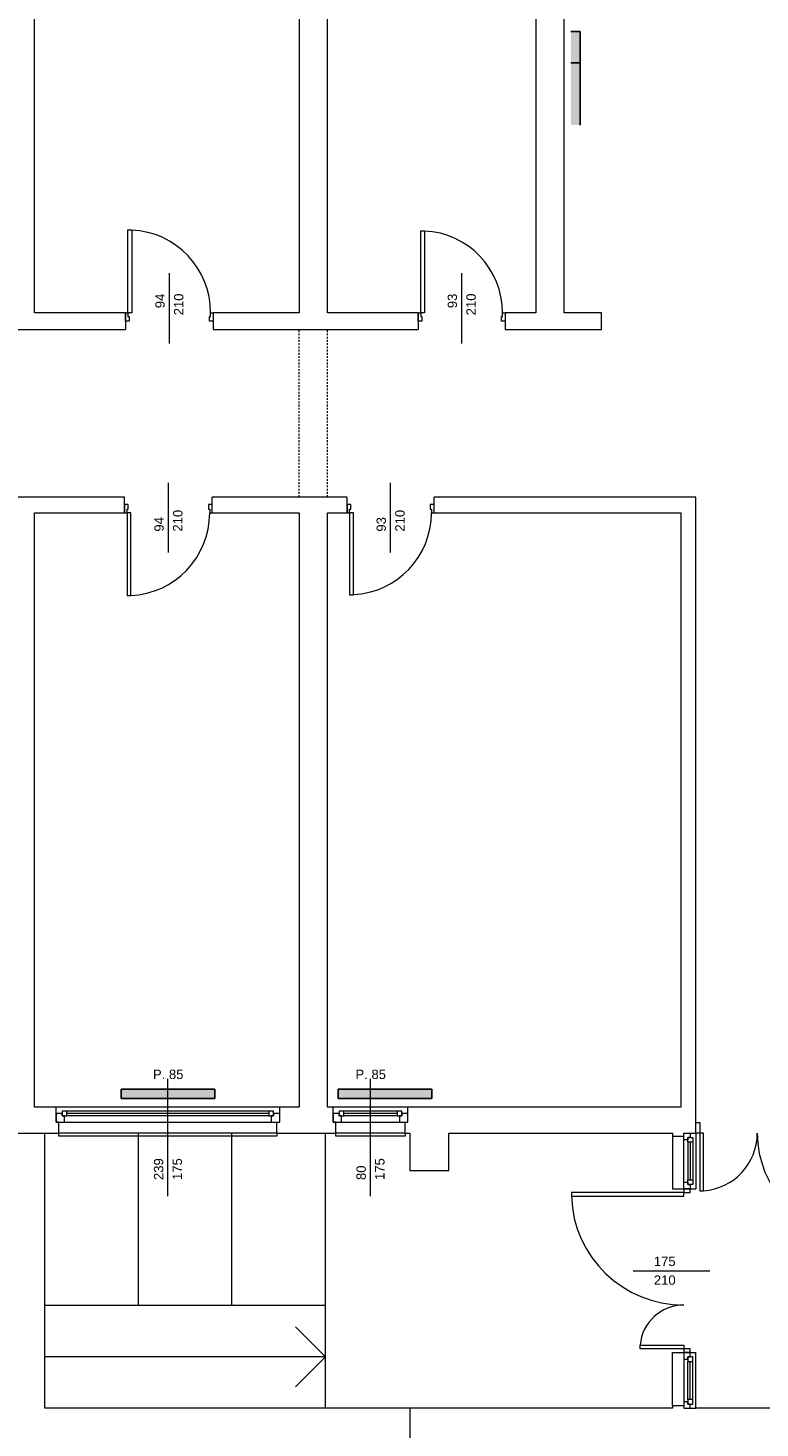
# Model space of a CAD drawing. Header units: millimetres. Extents: x 12683 to 90307, y 30842 to 62253.
# Tile 72 of 152: x 51251 to 52034, y 40663 to 42159. Entities that reach past the tile are written whole.
import ezdxf

# ---------------------------------------------------------------- set-up
doc = ezdxf.new("R2010")
doc.units = ezdxf.units.MM
doc.header["$LTSCALE"] = 0.6
doc.linetypes.add('CIEPLA', pattern=[5.7625, 3.175, -2.5875])
for name, color, linetype, lineweight in [('zzz_podklady_drzwi_opisy', 252, 'Continuous', 15), ('zzz_podklady_konstrukcja', 252, 'CIEPLA', 15), ('zzz_podklady_okna_opisy', 252, 'Continuous', 15), ('zzz_podklady_sciany', 252, 'Continuous', 15)]:
    doc.layers.add(name, color=color, linetype=linetype, lineweight=lineweight)
doc.layers.add('zzz_podklady_grzejniki_ist', color=252, linetype='Continuous')
doc.styles.add('GENERATED_STYLE_1', font='ARIAL.TTF')

msp = doc.modelspace()

# ---------------------------------------------------------------- hatches: boundary and pattern name
at = {"layer": 'zzz_podklady_grzejniki_ist'}
for points in [[(51841.9, 42155.3), (51831.9, 42155.3), (51831.9, 42055.3), (51841.9, 42055.3)], [(51451, 41014.7), (51451, 41024.7), (51351, 41024.7), (51351, 41014.7)], [(51683, 41014.7), (51683, 41024.7), (51583, 41024.7), (51583, 41014.7)]]:
    msp.add_hatch(color=256, dxfattribs=at).paths.add_polyline_path(points, flags=0)

# ---------------------------------------------------------------- linework, layer by layer
at = {"layer": 'zzz_podklady_drzwi_opisy'}
for p, q in [((51358.3, 41854.7), (51358.3, 41943.1)), ((51358.3, 41943.1), (51362.3, 41943.1)), ((51362.3, 41943.1), (51362.3, 41854.7)), ((51671.3, 41854.7), (51671.3, 41942.1)), ((51671.3, 41942.1), (51675.3, 41942.1)), ((51675.3, 41942.1), (51675.3, 41854.7)), ((51402.5, 41896.8), (51402.5, 41821.7)), ((51715, 41896.8), (51715, 41821.7)), ((51355.5, 41854.7), (51355.5, 41845.7)), ((51355.5, 41854.7), (51358.3, 41854.7)), ((51355.5, 41845.7), (51355.5, 41854.7)), ((51355.5, 41854.7), (51355.5, 41845.7)), ((51358.3, 41854.7), (51358.3, 41850.7)), ((51362.3, 41854.7), (51358.3, 41854.7)), ((51446.7, 41850.7), (51446.7, 41854.7)), ((51446.7, 41854.7), (51449.5, 41854.7)), ((51449.5, 41854.7), (51449.5, 41845.7)), ((51449.5, 41854.7), (51449.5, 41845.7)), ((51449.5, 41854.7), (51449.5, 41845.7)), ((51668.5, 41854.7), (51668.5, 41845.7)), ((51668.5, 41854.7), (51671.3, 41854.7)), ((51668.5, 41845.7), (51668.5, 41854.7)), ((51668.5, 41854.7), (51668.5, 41845.7)), ((51671.3, 41854.7), (51671.3, 41850.7)), ((51675.3, 41854.7), (51671.3, 41854.7)), ((51758.7, 41850.7), (51758.7, 41854.7)), ((51758.7, 41854.7), (51761.5, 41854.7)), ((51761.5, 41854.7), (51761.5, 41845.7)), ((51761.5, 41854.7), (51761.5, 41845.7)), ((51761.5, 41854.7), (51761.5, 41845.7)), ((51359.5, 41845.7), (51355.5, 41845.7)), ((51358.3, 41850.7), (51359.5, 41850.7)), ((51359.5, 41850.7), (51359.5, 41845.7)), ((51445.5, 41845.7), (51445.5, 41850.7)), ((51445.5, 41850.7), (51446.7, 41850.7)), ((51449.5, 41845.7), (51445.5, 41845.7)), ((51672.5, 41845.7), (51668.5, 41845.7)), ((51671.3, 41850.7), (51672.5, 41850.7)), ((51672.5, 41850.7), (51672.5, 41845.7)), ((51757.5, 41845.7), (51757.5, 41850.7)), ((51757.5, 41850.7), (51758.7, 41850.7)), ((51761.5, 41845.7), (51757.5, 41845.7)), ((51401.5, 41598.5), (51401.5, 41672.7)), ((51639, 41598.5), (51639, 41672.7)), ((51354.5, 41640.7), (51354.5, 41649.7)), ((51358.5, 41649.7), (51354.5, 41649.7)), ((51354.5, 41649.7), (51354.5, 41640.7)), ((51354.5, 41640.7), (51354.5, 41649.7)), ((51357.3, 41640.7), (51357.3, 41644.7)), ((51357.3, 41644.7), (51358.5, 41644.7)), ((51358.5, 41644.7), (51358.5, 41649.7)), ((51448.5, 41649.7), (51444.5, 41649.7)), ((51444.5, 41649.7), (51444.5, 41644.7)), ((51444.5, 41644.7), (51445.7, 41644.7)), ((51445.7, 41644.7), (51445.7, 41640.7)), ((51448.5, 41640.7), (51448.5, 41649.7)), ((51448.5, 41640.7), (51448.5, 41649.7)), ((51448.5, 41640.7), (51448.5, 41649.7)), ((51592.5, 41640.7), (51592.5, 41649.7)), ((51596.5, 41649.7), (51592.5, 41649.7)), ((51592.5, 41649.7), (51592.5, 41640.7)), ((51592.5, 41640.7), (51592.5, 41649.7)), ((51595.3, 41640.7), (51595.3, 41644.7)), ((51595.3, 41644.7), (51596.5, 41644.7)), ((51596.5, 41644.7), (51596.5, 41649.7)), ((51685.5, 41649.7), (51681.5, 41649.7)), ((51681.5, 41649.7), (51681.5, 41644.7)), ((51681.5, 41644.7), (51682.7, 41644.7)), ((51682.7, 41644.7), (51682.7, 41640.7)), ((51685.5, 41640.7), (51685.5, 41649.7)), ((51685.5, 41640.7), (51685.5, 41649.7)), ((51685.5, 41640.7), (51685.5, 41649.7)), ((51354.5, 41640.7), (51357.3, 41640.7)), ((51357.3, 41640.7), (51357.3, 41552.3)), ((51361.3, 41640.7), (51357.3, 41640.7)), ((51361.3, 41552.3), (51361.3, 41640.7)), ((51445.7, 41640.7), (51448.5, 41640.7)), ((51592.5, 41640.7), (51595.3, 41640.7)), ((51595.3, 41640.7), (51595.3, 41553.3)), ((51599.3, 41640.7), (51595.3, 41640.7)), ((51599.3, 41553.3), (51599.3, 41640.7)), ((51682.7, 41640.7), (51685.5, 41640.7)), ((51595.3, 41553.3), (51599.3, 41553.3)), ((51357.3, 41552.3), (51361.3, 41552.3)), ((51965.5, 40989.2), (51969.5, 40989.2)), ((51969.5, 40989.2), (51969.5, 40977.7)), ((51969.5, 40977.7), (51965.5, 40977.7)), ((51969.5, 40977.7), (51969.5, 40916.1)), ((51973.5, 40977.7), (51969.5, 40977.7)), ((51973.5, 40916.1), (51973.5, 40977.7)), ((51969.5, 40916.1), (51973.5, 40916.1))]:
    msp.add_line(p, q, dxfattribs=at)
for centre, radius, start, end in [((51358.3, 41854.7), 88.4, 0, 87.4065), ((51671.3, 41854.7), 87.4, 0, 87.3769), ((51357.3, 41640.7), 88.4, 272.5935, 0), ((51595.3, 41640.7), 87.4, 272.6231, 0), ((51969.5, 40977.7), 61.6, 273.7177, 0), ((52140.5, 40977.7), 109.4, 180, 267.9068)]:
    msp.add_arc(centre, radius, start, end, dxfattribs=at)
at = {"layer": 'zzz_podklady_grzejniki_ist'}
for p, q in [((51831.9, 42155.3), (51841.9, 42155.3)), ((51841.9, 42055.3), (51841.9, 42155.3)), ((51841.9, 42121.6), (51831.9, 42121.6)), ((51351, 41014.7), (51351, 41024.7)), ((51351, 41024.7), (51451, 41024.7)), ((51351, 41014.7), (51451, 41014.7)), ((51451, 41024.7), (51451, 41014.7)), ((51583, 41014.7), (51583, 41024.7)), ((51583, 41024.7), (51683, 41024.7)), ((51583, 41014.7), (51683, 41014.7)), ((51683, 41024.7), (51683, 41014.7))]:
    msp.add_line(p, q, dxfattribs=at)
at = {"layer": 'zzz_podklady_konstrukcja'}
for p, q in [((51541.5, 41657.7), (51541.5, 41836.7)), ((51571.5, 41657.7), (51571.5, 41836.7))]:
    msp.add_line(p, q, dxfattribs=at)
at = {"layer": 'zzz_podklady_okna_opisy'}
msp.add_line((51898.4, 40830.8), (51980.5, 40830.8), dxfattribs=at)
at = {"layer": 'zzz_podklady_sciany'}
for p, q in [((51258.5, 41854.7), (51258.5, 42488.7)), ((51541.5, 42488.7), (51541.5, 41854.7)), ((51571.5, 41854.7), (51571.5, 42488.7)), ((51794.5, 42373.7), (51794.5, 41854.7)), ((51824.5, 41854.7), (51824.5, 42205.4)), ((51355.5, 41854.7), (51258.5, 41854.7)), ((51355.5, 41854.7), (51355.5, 41836.7)), ((51449.5, 41854.7), (51449.5, 41836.7)), ((51541.5, 41854.7), (51449.5, 41854.7)), ((51668.5, 41854.7), (51571.5, 41854.7)), ((51668.5, 41854.7), (51668.5, 41836.7)), ((51761.5, 41854.7), (51761.5, 41836.7)), ((51794.5, 41854.7), (51761.5, 41854.7)), ((51864.5, 41854.7), (51824.5, 41854.7)), ((51864.5, 41836.7), (51864.5, 41854.7)), ((51146.5, 41836.7), (51355.5, 41836.7)), ((51449.5, 41836.7), (51668.5, 41836.7)), ((51761.5, 41836.7), (51864.5, 41836.7)), ((51354.5, 41657.7), (51153.5, 41657.7)), ((51354.5, 41640.7), (51354.5, 41657.7)), ((51448.5, 41640.7), (51448.5, 41657.7)), ((51592.5, 41657.7), (51448.5, 41657.7)), ((51592.5, 41640.7), (51592.5, 41657.7)), ((51685.5, 41640.7), (51685.5, 41657.7)), ((51965.5, 41657.7), (51685.5, 41657.7)), ((51965.5, 41005.7), (51965.5, 41657.7)), ((51258.5, 41640.7), (51354.5, 41640.7)), ((51258.5, 41005.7), (51258.5, 41640.7)), ((51448.5, 41640.7), (51541.5, 41640.7)), ((51541.5, 41640.7), (51541.5, 41005.7)), ((51571.5, 41640.7), (51592.5, 41640.7)), ((51571.5, 41005.7), (51571.5, 41640.7)), ((51685.5, 41640.7), (51949.5, 41640.7)), ((51949.5, 41640.7), (51949.5, 41005.7)), ((51281.5, 41005.7), (51258.5, 41005.7)), ((51281.5, 40998.7), (51281.5, 41005.7)), ((51520.5, 41005.7), (51281.5, 41005.7)), ((51520.5, 41005.7), (51281.5, 41005.7)), ((51520.5, 40998.7), (51520.5, 41005.7)), ((51541.5, 41005.7), (51520.5, 41005.7)), ((51577.5, 41005.7), (51571.5, 41005.7)), ((51577.5, 40998.7), (51577.5, 41005.7)), ((51657.5, 41005.7), (51577.5, 41005.7)), ((51657.5, 41005.7), (51577.5, 41005.7)), ((51657.5, 40998.7), (51657.5, 41005.7)), ((51949.5, 41005.7), (51657.5, 41005.7)), ((51965.5, 40989.2), (51965.5, 41005.7)), ((51281.5, 40989.7), (51281.5, 40998.7)), ((51281.5, 40998.7), (51281.5, 40989.7)), ((51281.5, 40989.7), (51281.5, 40998.7)), ((51284.5, 40989.7), (51281.5, 40989.7)), ((51284.5, 40977.7), (51284.5, 40989.7)), ((51517.5, 40977.7), (51517.5, 40989.7)), ((51517.5, 40989.7), (51520.5, 40989.7)), ((51520.5, 40989.7), (51520.5, 40998.7)), ((51520.5, 40989.7), (51520.5, 40998.7)), ((51520.5, 40989.7), (51520.5, 40998.7)), ((51577.5, 40989.7), (51577.5, 40998.7)), ((51577.5, 40998.7), (51577.5, 40989.7)), ((51577.5, 40989.7), (51577.5, 40998.7)), ((51580.5, 40989.7), (51577.5, 40989.7)), ((51580.5, 40977.7), (51580.5, 40989.7)), ((51654.5, 40977.7), (51654.5, 40989.7)), ((51654.5, 40989.7), (51657.5, 40989.7)), ((51657.5, 40989.7), (51657.5, 40998.7)), ((51657.5, 40989.7), (51657.5, 40998.7)), ((51657.5, 40989.7), (51657.5, 40998.7)), ((51965.5, 40977.7), (51965.5, 40989.2)), ((51965.5, 40977.7), (51965.5, 40989.2)), ((51965.5, 40977.7), (51965.5, 40989.2)), ((51216.5, 40977.7), (51284.5, 40977.7)), ((51269.5, 40683.7), (51269.5, 40977.7)), ((51517.5, 40977.7), (51284.5, 40977.7)), ((51284.5, 40974.7), (51284.5, 40977.7)), ((51517.5, 40974.7), (51284.5, 40974.7)), ((51369.5, 40793.7), (51369.5, 40977.7)), ((51469.5, 40793.7), (51469.5, 40977.7)), ((51517.5, 40977.7), (51541.5, 40977.7)), ((51517.5, 40977.7), (51517.5, 40974.7)), ((51541.5, 40977.7), (51571.5, 40977.7)), ((51569.5, 40683.7), (51569.5, 40977.7)), ((51571.5, 40977.7), (51580.5, 40977.7)), ((51654.5, 40977.7), (51580.5, 40977.7)), ((51580.5, 40974.7), (51580.5, 40977.7)), ((51654.5, 40974.7), (51580.5, 40974.7)), ((51654.5, 40977.7), (51659.5, 40977.7)), ((51654.5, 40977.7), (51654.5, 40974.7)), ((51659.5, 40977.7), (51659.5, 40937.9)), ((51701.5, 40977.7), (51940.5, 40977.7)), ((51701.5, 40937.9), (51701.5, 40977.7)), ((51940.5, 40977.7), (51940.5, 40974.7)), ((51940.5, 40974.7), (51952.5, 40974.7)), ((51940.5, 40974.7), (51940.5, 40918.3)), ((51952.5, 40974.7), (51952.5, 40977.7)), ((51952.5, 40977.7), (51959.5, 40977.7)), ((51959.5, 40977.7), (51965.5, 40977.7)), ((51965.5, 40977.7), (51965.5, 40918.3)), ((51659.5, 40937.9), (51701.5, 40937.9)), ((51952.5, 40914.3), (51832.3, 40914.3)), ((51832.3, 40914.3), (51832.3, 40910.3)), ((51832.3, 40910.3), (51952.5, 40910.3)), ((51952.5, 40910.3), (51952.5, 40914.3)), ((51952.5, 40914.3), (51959.5, 40914.3)), ((51569.5, 40793.7), (51269.5, 40793.7)), ((51569.5, 40738.7), (51537.5, 40770.7)), ((51905.7, 40747.3), (51905.7, 40751.3)), ((51905.7, 40751.3), (51952.5, 40751.3)), ((51952.5, 40747.3), (51905.7, 40747.3)), ((51952.5, 40751.3), (51952.5, 40747.3)), ((51959.5, 40747.3), (51952.5, 40747.3)), ((51569.5, 40738.7), (51269.5, 40738.7)), ((51569.5, 40738.7), (51537.5, 40706.7)), ((51940.5, 40686.7), (51940.5, 40743.3)), ((51965.5, 40683.7), (51965.5, 40743.3)), ((51940.5, 40686.7), (51952.5, 40686.7)), ((51940.5, 40686.7), (51940.5, 40683.7)), ((51952.5, 40686.7), (51952.5, 40683.7)), ((51569.5, 40683.7), (51269.5, 40683.7)), ((51659.5, 40683.7), (51569.5, 40683.7)), ((51659.5, 40683.7), (51659.5, 40629.7)), ((51940.5, 40683.7), (51659.5, 40683.7)), ((51952.5, 40683.7), (51959.5, 40683.7)), ((51959.5, 40683.7), (51965.5, 40683.7)), ((52241.5, 40683.7), (51965.5, 40683.7))]:
    msp.add_line(p, q, dxfattribs=at)
for centre, radius, start, end in [((51952.5, 40914.3), 120.2, 181.9053, 270), ((51952.5, 40747.3), 46.8, 90, 175.1106)]:
    msp.add_arc(centre, radius, start, end, dxfattribs=at)

# ---------------------------------------------------------------- texts
at = {"layer": 'zzz_podklady_drzwi_opisy', "char_height": 10, "attachment_point": 7, "rotation": 90, "style": 'GENERATED_STYLE_1'}
for s, insert in [('{94}', (51397.7, 41859.5)), ('{210}', (51417.7, 41851.9)), ('{93}', (51710.2, 41859.5)), ('{210}', (51730.2, 41851.9)), ('{210}', (51416.7, 41620.7)), ('{210}', (51654.2, 41620.7)), ('{94}', (51396.7, 41620.7)), ('{93}', (51634.2, 41620.7))]:
    msp.add_mtext(s, dxfattribs=dict(at, insert=insert))
at = {"layer": 'zzz_podklady_okna_opisy', "char_height": 10, "attachment_point": 7, "style": 'GENERATED_STYLE_1'}
for s, insert in [('{P. 85}', (51385, 41035.5)), ('{P. 85}', (51601.5, 41035.5)), ('{175}', (51920.5, 40835.6)), ('{210}', (51920.5, 40815.6))]:
    msp.add_mtext(s, dxfattribs=dict(at, insert=insert))
at = {"layer": 'zzz_podklady_okna_opisy', "char_height": 10, "attachment_point": 7, "rotation": 90, "style": 'GENERATED_STYLE_1'}
for s, insert in [('{239}', (51396.2, 40927.7)), ('{175}', (51416.2, 40927.7)), ('{80}', (51612.7, 40927.7)), ('{175}', (51632.7, 40927.7))]:
    msp.add_mtext(s, dxfattribs=dict(at, insert=insert))

# ---------------------------------------------------------------- next in the draw order: wipeouts: each hides what was drawn before it
at = {"ltscale": 8758.034421}
msp.add_wipeout([(51293, 41001.2), (51293, 40996.2), (51290.5, 40996.2), (51290.5, 40989.7), (51511.5, 40989.7), (51511.5, 40996.2), (51509, 40996.2), (51509, 41001.2)], dxfattribs=at).dxf.layer = 'zzz_podklady_sciany'
at = {"ltscale": 2451.148067}
msp.add_wipeout([(51589, 41001.2), (51589, 40996.2), (51586.5, 40996.2), (51586.5, 40989.7), (51648.5, 40989.7), (51648.5, 40996.2), (51646, 40996.2), (51646, 41001.2)], dxfattribs=at).dxf.layer = 'zzz_podklady_sciany'
at = {"ltscale": 1775.541298}
msp.add_wipeout([(51962, 40927.8), (51957, 40927.8), (51957, 40925.3), (51952.5, 40925.3), (51952.5, 40970.7), (51957, 40970.7), (51957, 40968.2), (51962, 40968.2)], dxfattribs=at).dxf.layer = 'zzz_podklady_sciany'
at = {"ltscale": 1783.264592}
msp.add_wipeout([(51962, 40733.8), (51957, 40733.8), (51957, 40736.3), (51952.5, 40736.3), (51952.5, 40690.7), (51957, 40690.7), (51957, 40693.2), (51962, 40693.2)], dxfattribs=at).dxf.layer = 'zzz_podklady_sciany'

# ---------------------------------------------------------------- next in the draw order: linework, layer by layer
at = {"layer": 'zzz_podklady_okna_opisy'}
for p, q in [((51401, 40910.5), (51401, 41035.7)), ((51617.5, 40910.5), (51617.5, 41035.7))]:
    msp.add_line(p, q, dxfattribs=at)
at = {"layer": 'zzz_podklady_sciany'}
for p, q in [((51293, 41001.2), (51288, 41001.2)), ((51288, 41001.2), (51288, 40996.2)), ((51509, 41001.2), (51293, 41001.2)), ((51509, 41001.2), (51293, 41001.2)), ((51293, 40996.2), (51293, 41001.2)), ((51514, 41001.2), (51509, 41001.2)), ((51509, 41001.2), (51509, 40996.2)), ((51514, 40996.2), (51514, 41001.2)), ((51589, 41001.2), (51584, 41001.2)), ((51584, 41001.2), (51584, 40996.2)), ((51646, 41001.2), (51589, 41001.2)), ((51646, 41001.2), (51589, 41001.2)), ((51589, 40996.2), (51589, 41001.2)), ((51651, 41001.2), (51646, 41001.2)), ((51646, 41001.2), (51646, 40996.2)), ((51651, 40996.2), (51651, 41001.2)), ((51288, 40998.7), (51281.5, 40998.7)), ((51281.5, 40989.7), (51290.5, 40989.7)), ((51284.5, 40989.7), (51281.5, 40989.7)), ((51288, 40996.2), (51288, 40998.7)), ((51290.5, 40996.2), (51288, 40996.2)), ((51288, 40996.2), (51293, 40996.2)), ((51290.5, 40989.7), (51290.5, 40996.2)), ((51290.5, 40989.7), (51511.5, 40989.7)), ((51509, 40998.7), (51293, 40998.7)), ((51509, 40996.2), (51293, 40996.2)), ((51509, 40996.2), (51514, 40996.2)), ((51514, 40996.2), (51511.5, 40996.2)), ((51511.5, 40996.2), (51511.5, 40989.7)), ((51511.5, 40989.7), (51520.5, 40989.7)), ((51520.5, 40998.7), (51514, 40998.7)), ((51514, 40998.7), (51514, 40996.2)), ((51517.5, 40989.7), (51520.5, 40989.7)), ((51584, 40998.7), (51577.5, 40998.7)), ((51577.5, 40989.7), (51586.5, 40989.7)), ((51580.5, 40989.7), (51577.5, 40989.7)), ((51584, 40996.2), (51584, 40998.7)), ((51586.5, 40996.2), (51584, 40996.2)), ((51584, 40996.2), (51589, 40996.2)), ((51586.5, 40989.7), (51586.5, 40996.2)), ((51586.5, 40989.7), (51648.5, 40989.7)), ((51646, 40998.7), (51589, 40998.7)), ((51646, 40996.2), (51589, 40996.2)), ((51646, 40996.2), (51651, 40996.2)), ((51651, 40996.2), (51648.5, 40996.2)), ((51648.5, 40996.2), (51648.5, 40989.7)), ((51648.5, 40989.7), (51657.5, 40989.7)), ((51657.5, 40998.7), (51651, 40998.7)), ((51651, 40998.7), (51651, 40996.2)), ((51654.5, 40989.7), (51657.5, 40989.7)), ((51952.5, 40970.7), (51952.5, 40977.7)), ((51952.5, 40977.7), (51959.5, 40977.7)), ((51952.5, 40977.7), (51959.5, 40977.7)), ((51952.5, 40974.7), (51952.5, 40977.7)), ((51957, 40970.7), (51952.5, 40970.7)), ((51952.5, 40925.3), (51952.5, 40970.7)), ((51959.5, 40973.2), (51957, 40973.2)), ((51957, 40973.2), (51957, 40970.7)), ((51957, 40968.2), (51957, 40973.2)), ((51957, 40973.2), (51962, 40973.2)), ((51959.5, 40977.7), (51959.5, 40973.2)), ((51962, 40973.2), (51962, 40968.2)), ((51957, 40968.2), (51957, 40927.8)), ((51962, 40968.2), (51957, 40968.2)), ((51959.5, 40968.2), (51959.5, 40927.8)), ((51962, 40968.2), (51962, 40927.8)), ((51962, 40968.2), (51962, 40927.8)), ((51952.5, 40918.3), (51952.5, 40925.3)), ((51952.5, 40925.3), (51957, 40925.3)), ((51957, 40922.8), (51957, 40927.8)), ((51957, 40927.8), (51962, 40927.8)), ((51957, 40925.3), (51957, 40922.8)), ((51962, 40927.8), (51962, 40922.8)), ((51940.5, 40918.3), (51965.5, 40918.3)), ((51959.5, 40918.3), (51952.5, 40918.3)), ((51952.5, 40918.3), (51959.5, 40918.3)), ((51952.5, 40918.3), (51952.5, 40914.3)), ((51959.5, 40918.3), (51952.5, 40918.3)), ((51957, 40922.8), (51959.5, 40922.8)), ((51962, 40922.8), (51957, 40922.8)), ((51959.5, 40922.8), (51959.5, 40918.3)), ((51959.5, 40914.3), (51959.5, 40918.3)), ((51952.5, 40747.3), (51952.5, 40743.3)), ((51959.5, 40743.3), (51959.5, 40747.3)), ((51940.5, 40743.3), (51965.5, 40743.3)), ((51952.5, 40743.3), (51952.5, 40736.3)), ((51959.5, 40743.3), (51952.5, 40743.3)), ((51952.5, 40743.3), (51959.5, 40743.3)), ((51952.5, 40743.3), (51959.5, 40743.3)), ((51952.5, 40736.3), (51957, 40736.3)), ((51952.5, 40736.3), (51952.5, 40690.7)), ((51957, 40736.3), (51957, 40738.8)), ((51957, 40738.8), (51959.5, 40738.8)), ((51957, 40738.8), (51957, 40733.8)), ((51962, 40738.8), (51957, 40738.8)), ((51957, 40693.2), (51957, 40733.8)), ((51957, 40733.8), (51962, 40733.8)), ((51959.5, 40738.8), (51959.5, 40743.3)), ((51959.5, 40693.2), (51959.5, 40733.8)), ((51962, 40733.8), (51962, 40738.8)), ((51962, 40693.2), (51962, 40733.8)), ((51962, 40693.2), (51962, 40733.8)), ((51957, 40690.7), (51952.5, 40690.7)), ((51952.5, 40690.7), (51952.5, 40683.7)), ((51952.5, 40686.7), (51952.5, 40683.7)), ((51962, 40693.2), (51957, 40693.2)), ((51957, 40693.2), (51957, 40688.2)), ((51957, 40688.2), (51957, 40690.7)), ((51959.5, 40688.2), (51957, 40688.2)), ((51957, 40688.2), (51962, 40688.2)), ((51959.5, 40683.7), (51959.5, 40688.2)), ((51962, 40688.2), (51962, 40693.2)), ((51952.5, 40683.7), (51959.5, 40683.7)), ((51952.5, 40683.7), (51959.5, 40683.7))]:
    msp.add_line(p, q, dxfattribs=at)

doc.saveas('drawing.dxf')
